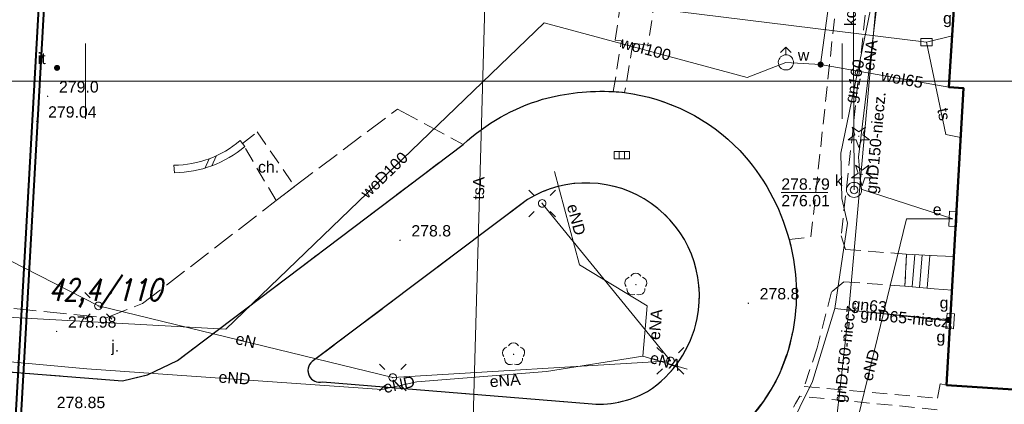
# Model space of a CAD drawing. Extents: x 0 to 6569664, y 0 to 5584502.
# Tile 37 of 64: x 6568546 to 6568611, y 5583979 to 5584004. Entities that reach past the tile are written whole.
import ezdxf
from ezdxf.enums import TextEntityAlignment as Align

# ---------------------------------------------------------------- set-up
doc = ezdxf.new("R2010")
doc.units = 0
doc.header["$PDSIZE"] = 0.75
for name, pattern in [('GAK', [3.5, 2, -0.7, 0.1, -0.7]), ('PRZER2-1', [1.5, 1, -0.5]), ('PRZER3-1', [2, 1.5, -0.5])]:
    doc.linetypes.add(name, pattern=pattern)
doc.layers.get('0').update_dxf_attribs({"linetype": 'CONTINUOUS'})
doc.layers.get('Defpoints').update_dxf_attribs({"linetype": 'CONTINUOUS'})
for name, color, linetype, lineweight in [('alarm', 51, 'CONTINUOUS', 50), ('EGBS', 7, 'CONTINUOUS', 18), ('EGBU', 7, 'CONTINUOUS', 50), ('GUPPRZ_O', 7, 'CONTINUOUS', 18), ('OTDN', 7, 'CONTINUOUS', 18), ('OTKC', 7, 'CONTINUOUS', 18), ('OTKC_O', 7, 'CONTINUOUS', 18), ('OTKJ', 7, 'CONTINUOUS', 18), ('OTKJ_O', 7, 'CONTINUOUS', 18), ('OTKK', 7, 'CONTINUOUS', 25), ('OTRN', 7, 'CONTINUOUS', 13), ('OTRN_O', 7, 'CONTINUOUS', 13), ('OTRS', 7, 'CONTINUOUS', 13), ('OTRS_O', 7, 'CONTINUOUS', 13), ('OTZI', 7, 'CONTINUOUS', 18), ('OTZI_O', 7, 'CONTINUOUS', 18), ('ramka sekcji', 7, 'CONTINUOUS', 18), ('siec', 7, 'GAK', 70), ('SUEO', 7, 'CONTINUOUS', 18), ('SUPK', 7, 'CONTINUOUS', 18), ('SUPW', 7, 'CONTINUOUS', 18), ('SUPW_O', 7, 'CONTINUOUS', 18)]:
    doc.layers.add(name, color=color, linetype=linetype, lineweight=lineweight)
for name, color, linetype, lineweight, true_color in [('OTZG', 7, 'CONTINUOUS', 18, 0x008000), ('OTZL', 7, 'CONTINUOUS', 18, 0x008000), ('SUEP', 1, 'CONTINUOUS', 18, 0xff0000), ('SUEP_O', 1, 'CONTINUOUS', 18, 0xff0000), ('SUES', 1, 'CONTINUOUS', 18, 0xff0000), ('SUES_O', 1, 'CONTINUOUS', 18, 0xff0000), ('SUGP', 7, 'CONTINUOUS', 18, 0xbfbf00), ('SUGP_O', 7, 'CONTINUOUS', 18, 0xbfbf00), ('SUGS', 7, 'CONTINUOUS', 18, 0xbfbf00), ('SUGS_O', 7, 'CONTINUOUS', 18, 0xbfbf00), ('SUGW', 7, 'CONTINUOUS', 18, 0xbfbf00), ('SUGW_O', 7, 'CONTINUOUS', 18, 0xbfbf00), ('SUKK', 7, 'CONTINUOUS', 18, 0x803300), ('SUKP', 7, 'CONTINUOUS', 18, 0x803300), ('SUKP_O', 7, 'CONTINUOUS', 18, 0x803300), ('SUTP', 7, 'CONTINUOUS', 18, 0xff9100), ('SUTP_O', 7, 'CONTINUOUS', 18, 0xff9100), ('SUWH', 5, 'CONTINUOUS', 18, 0x0000ff), ('SUWP', 5, 'CONTINUOUS', 18, 0x0000ff), ('SUWP_O', 5, 'CONTINUOUS', 18, 0x0000ff), ('SUWW', 5, 'CONTINUOUS', 18, 0x0000ff), ('SUWW_O', 5, 'CONTINUOUS', 18, 0x0000ff)]:
    doc.layers.add(name, color=color, linetype=linetype, lineweight=lineweight, true_color=true_color)
doc.styles.add('Arial', font='arial.ttf')
doc.styles.add('GEO-INFO', font='arial.ttf')
doc.styles.add('UZBROJENIE', font='SIMPLEX.shx', dxfattribs={"width": 0.8, "oblique": 15.00003, "height": 0.9})
doc.dimstyles.get("Standard").update_dxf_attribs({"dimtxt": 0.18, "dimasz": 0.18, "dimexe": 0.18, "dimexo": 0.0625, "dimgap": 0.09, "dimtad": 0, "dimtih": 1, "dimtoh": 1, "dimdec": 4, "dimzin": 0, "dimdsep": 46, "dimtxsty": 'Standard', "dimcen": 0.09, "dimadec": 0, "dimazin": 0, "dimtfac": 1, "dimtdec": 4, "dimtofl": 0, "dimtmove": 0, "dimatfit": 3, "dimfxl": 0, "dimtolj": 1, "dimtzin": 0, "dimarcsym": 0})

# ---------------------------------------------------------------- blocks, each defined once
blk = doc.blocks.new('D_GSPRDL1')
blk.add_hatch(color=0).paths.add_polyline_path([(0, -0.045), (0.013906, -0.042798), (0.02645, -0.036406), (0.036406, -0.02645), (0.042798, -0.013906), (0.045, 0), (0.042798, 0.013906), (0.036406, 0.02645), (0.02645, 0.036406), (0.013906, 0.042798), (0, 0.045), (-0.013906, 0.042798), (-0.02645, 0.036406), (-0.036406, 0.02645), (-0.042798, 0.013906), (-0.045, 0), (-0.042798, -0.013906), (-0.036406, -0.02645), (-0.02645, -0.036406), (-0.013906, -0.042798)])
at = {"color": 0}
for points in [[(-0.324277, 0.563333), (-0.240553, 0.662679), (-0.127956, 0.727494), (0, 0.75), (0.127956, 0.727494), (0.240553, 0.662679), (0.324277, 0.563333)], [(-0.635969, -0.134326), (-0.70458, -0.024001), (-0.731429, 0.103115), (-0.713292, 0.231763), (-0.652348, 0.346501), (-0.55591, 0.433559), (-0.435555, 0.482485)], [(0.435555, 0.482485), (0.55591, 0.433559), (0.652348, 0.346501), (0.713292, 0.231763), (0.731429, 0.103115), (0.70458, -0.024001), (0.635969, -0.134326)], [(-0.068773, -0.646351), (-0.194901, -0.677512), (-0.324092, -0.663766), (-0.440839, -0.606763), (-0.531129, -0.513345), (-0.584125, -0.394725), (-0.593465, -0.265141)], [(0.593465, -0.265141), (0.584125, -0.394725), (0.531129, -0.513345), (0.440839, -0.606763), (0.324092, -0.663766), (0.194901, -0.677512), (0.068773, -0.646351)]]:
    blk.add_lwpolyline(points, dxfattribs=at)
blk = doc.blocks.new('D_GSPRDI1')
blk.add_hatch(color=0).paths.add_polyline_path([(0, -0.045), (0.013906, -0.042798), (0.02645, -0.036406), (0.036406, -0.02645), (0.042798, -0.013906), (0.045, 0), (0.042798, 0.013906), (0.036406, 0.02645), (0.02645, 0.036406), (0.013906, 0.042798), (0, 0.045), (-0.013906, 0.042798), (-0.02645, 0.036406), (-0.036406, 0.02645), (-0.042798, 0.013906), (-0.045, 0), (-0.042798, -0.013906), (-0.036406, -0.02645), (-0.02645, -0.036406), (-0.013906, -0.042798)])
at = {"color": 0}
blk.add_lwpolyline([(0.272471, 0.088531), (0.713338, -0.231778), (0.168396, -0.231778), (0, -0.750048), (-0.168396, -0.231778), (-0.713338, -0.231778), (-0.272471, 0.088531), (-0.440867, 0.606801), (0, 0.286493), (0.440867, 0.606801)], close=True, dxfattribs=at)
blk = doc.blocks.new('D_GSPWPN1')
blk.add_hatch(color=0).paths.add_polyline_path([(-0.045, 0), (-0.043467, -0.011647), (-0.038971, -0.0225), (-0.03182, -0.03182), (-0.0225, -0.038971), (-0.011647, -0.043467), (0, -0.045), (0.011647, -0.043467), (0.0225, -0.038971), (0.03182, -0.03182), (0.038971, -0.0225), (0.043467, -0.011647), (0.045, 0), (0.043467, 0.011647), (0.038971, 0.0225), (0.03182, 0.03182), (0.0225, 0.038971), (0.011647, 0.043467), (0, 0.045), (-0.011647, 0.043467), (-0.0225, 0.038971), (-0.03182, 0.03182), (-0.038971, 0.0225), (-0.043467, 0.011647)])
blk = doc.blocks.new('D_GSPTZI1')
blk.add_hatch(color=0).paths.add_polyline_path([(-0.2, 0), (-0.193185, -0.051764), (-0.173205, -0.1), (-0.141421, -0.141421), (-0.1, -0.173205), (-0.051764, -0.193185), (0, -0.2), (0.051764, -0.193185), (0.1, -0.173205), (0.141421, -0.141421), (0.173205, -0.1), (0.193185, -0.051764), (0.2, 0), (0.193185, 0.051764), (0.173205, 0.1), (0.141421, 0.141421), (0.1, 0.173205), (0.051764, 0.193185), (0, 0.2), (-0.051764, 0.193185), (-0.1, 0.173205), (-0.141421, 0.141421), (-0.173205, 0.1), (-0.193185, 0.051764)])
blk = doc.blocks.new('D_GSPWPS1')
blk.add_hatch(color=0).paths.add_polyline_path([(-0.045, 0), (-0.043467, -0.011647), (-0.038971, -0.0225), (-0.03182, -0.03182), (-0.0225, -0.038971), (-0.011647, -0.043467), (0, -0.045), (0.011647, -0.043467), (0.0225, -0.038971), (0.03182, -0.03182), (0.038971, -0.0225), (0.043467, -0.011647), (0.045, 0), (0.043467, 0.011647), (0.038971, 0.0225), (0.03182, 0.03182), (0.0225, 0.038971), (0.011647, 0.043467), (0, 0.045), (-0.011647, 0.043467), (-0.0225, 0.038971), (-0.03182, 0.03182), (-0.038971, 0.0225), (-0.043467, 0.011647)])
blk = doc.blocks.new('D_GUPIKP1_3')
at = {"color": 0}
blk.add_lwpolyline([(0.375, -0.25), (-0.375, -0.25), (-0.375, 0.25), (0.375, 0.25)], close=True, dxfattribs=at)
blk = doc.blocks.new('D_GUPESE1')
at = {"color": 0}
blk.add_lwpolyline([(-0.5, -0.25), (-0.5, 0.25), (0.5, 0.25), (0.5, -0.25)], close=True, dxfattribs=at)
blk = doc.blocks.new('D_GUPIWZ1_1')
at = {"color": 0}
blk.add_lwpolyline([(0, 0.25), (0.064705, 0.241481), (0.125, 0.216506), (0.176777, 0.176777), (0.216506, 0.125), (0.241481, 0.064705), (0.25, 0), (0.241481, -0.064705), (0.216506, -0.125), (0.176777, -0.176777), (0.125, -0.216506), (0.064705, -0.241481), (0, -0.25), (-0.064705, -0.241481), (-0.125, -0.216506), (-0.176777, -0.176777), (-0.216506, -0.125), (-0.241481, -0.064705), (-0.25, 0), (-0.241481, 0.064705), (-0.216506, 0.125), (-0.176777, 0.176777), (-0.125, 0.216506), (-0.064705, 0.241481)], close=True, dxfattribs=at)
blk = doc.blocks.new('D_GUPKKS1')
at = {"color": 0}
blk.add_lwpolyline([(0.5, -0.25), (-0.5, -0.25), (-0.5, 0.25), (0.5, 0.25)], close=True, dxfattribs=at)
for points in [[(-0.175, -0.25), (-0.175, 0.25)], [(0.175, -0.25), (0.175, 0.25)]]:
    blk.add_lwpolyline(points, dxfattribs=at)
blk = doc.blocks.new('D_GUPGSG1')
at = {"color": 0}
blk.add_lwpolyline([(-0.5, -0.25), (-0.5, 0.25), (0.5, 0.25), (0.5, -0.25)], close=True, dxfattribs=at)
blk = doc.blocks.new('D_GUPGZA1')
blk.add_hatch(color=0).paths.add_polyline_path([(-0.2, 0), (-0.193185, -0.051764), (-0.173205, -0.1), (-0.141421, -0.141421), (-0.1, -0.173205), (-0.051764, -0.193185), (0, -0.2), (0.051764, -0.193185), (0.1, -0.173205), (0.141421, -0.141421), (0.173205, -0.1), (0.193185, -0.051764), (0.2, 0), (0.193185, 0.051764), (0.173205, 0.1), (0.141421, 0.141421), (0.1, 0.173205), (0.051764, 0.193185), (0, 0.2), (-0.051764, 0.193185), (-0.1, 0.173205), (-0.141421, 0.141421), (-0.173205, 0.1), (-0.193185, 0.051764)])
blk = doc.blocks.new('D_GUPWZA1')
blk.add_hatch(color=0).paths.add_polyline_path([(-0.2, 0), (-0.193185, -0.051764), (-0.173205, -0.1), (-0.141421, -0.141421), (-0.1, -0.173205), (-0.051764, -0.193185), (0, -0.2), (0.051764, -0.193185), (0.1, -0.173205), (0.141421, -0.141421), (0.173205, -0.1), (0.193185, -0.051764), (0.2, 0), (0.193185, 0.051764), (0.173205, 0.1), (0.141421, 0.141421), (0.1, 0.173205), (0.051764, 0.193185), (0, 0.2), (-0.051764, 0.193185), (-0.1, 0.173205), (-0.141421, 0.141421), (-0.173205, 0.1), (-0.193185, 0.051764)])
blk = doc.blocks.new('D_GUPWDT1')
at = {"color": 0}
for points in [[(-0.353553, 0.646447), (0, 1), (0.353553, 0.646447)], [(0, 0.5), (0, 1)]]:
    blk.add_lwpolyline(points, dxfattribs=at)
blk.add_lwpolyline([(0, 0.5), (0.086824, 0.492404), (0.17101, 0.469846), (0.25, 0.433013), (0.321394, 0.383022), (0.383022, 0.321394), (0.433013, 0.25), (0.469846, 0.17101), (0.492404, 0.086824), (0.5, 0), (0.492404, -0.086824), (0.469846, -0.17101), (0.433013, -0.25), (0.377875, -0.32743), (0.309079, -0.393027), (0.229113, -0.444418), (0.140866, -0.479746), (0.047528, -0.497736), (-0.047528, -0.497736), (-0.140866, -0.479746), (-0.229113, -0.444418), (-0.309079, -0.393027), (-0.377875, -0.32743), (-0.433013, -0.25), (-0.4725, -0.163534), (-0.494911, -0.071157), (-0.499434, 0.023791), (-0.485906, 0.117879), (-0.454816, 0.207708), (-0.407288, 0.290028), (-0.34504, 0.361867), (-0.27032, 0.420627), (-0.185831, 0.464184), (-0.094626, 0.490964)], close=True, dxfattribs=at)
blk = doc.blocks.new('D_ODTN_1')
at = {"color": 0}
for points in [[(-0.5, -0.25), (0, 0.25)], [(0, -0.25), (0.5, 0.25)]]:
    blk.add_lwpolyline(points, dxfattribs=at)
blk = doc.blocks.new('D_GSLDSO2')
at = {"color": 0}
blk.add_lwpolyline([(0, 0.25), (0, -0.25)], dxfattribs=at)
blk = doc.blocks.new('D_GUPELA2')
blk.add_hatch(color=0).paths.add_polyline_path([(-0.001087, 0.044987), (0.011881, 0.043403), (0.021281, 0.03965), (0.030065, 0.033482), (0.038133, 0.023893), (0.043117, 0.012881), (0.044986, 0.001113), (0.044323, -0.007777), (0.040557, -0.019497), (0.033417, -0.030138), (0.024849, -0.037517), (0.013788, -0.042836), (0.002013, -0.044955), (-0.00982, -0.043916), (-0.020466, -0.040077), (-0.029541, -0.033946), (-0.036867, -0.025804), (-0.04187, -0.01649), (-0.04461, -0.005909), (-0.044532, 0.006476), (-0.041285, 0.017903), (-0.034764, 0.028574), (-0.024479, 0.03776), (-0.013449, 0.042943)])
at = {"color": 0}
for points in [[(-0.883883, 0.883883), (-0.53033, 0.53033)], [(0.883883, 0.883883), (0.53033, 0.53033)], [(-0.883883, -0.883883), (-0.53033, -0.53033)], [(0.883883, -0.883883), (0.53033, -0.53033)]]:
    blk.add_lwpolyline(points, dxfattribs=at)
blk = doc.blocks.new('D_GUPELA1')
at = {"color": 0}
blk.add_lwpolyline([(0, 0.25), (0.064705, 0.241481), (0.125, 0.216506), (0.176777, 0.176777), (0.216506, 0.125), (0.241481, 0.064705), (0.25, 0), (0.241481, -0.064705), (0.216506, -0.125), (0.176777, -0.176777), (0.125, -0.216506), (0.064705, -0.241481), (0, -0.25), (-0.064705, -0.241481), (-0.125, -0.216506), (-0.176777, -0.176777), (-0.216506, -0.125), (-0.241481, -0.064705), (-0.25, 0), (-0.241481, 0.064705), (-0.216506, 0.125), (-0.176777, 0.176777), (-0.125, 0.216506), (-0.064705, 0.241481)], close=True, dxfattribs=at)
blk = doc.blocks.new('*D45')
at = {"layer": 'Defpoints', "color": 0}
for p in [(6568647.5, 5584150), (6568650, 5584150), (0, 0)]:
    blk.add_point(p, dxfattribs=at)
at = {"layer": 'ramka sekcji', "color": 0, "lineweight": -2}
blk.add_line((6568649.938, 5584150), (6568647.5, 5584150), dxfattribs=at)
at = {"layer": 'ramka sekcji', "color": 0, "insert": (6568644.106, 5584150), "char_height": 0.75, "attachment_point": 5, "style": 'GEO-INFO'}
blk.add_mtext('\\A1;5584150.0000', dxfattribs=at)
blk = doc.blocks.new('*D46')
at = {"layer": 'Defpoints', "color": 0}
for p in [(6568650, 5584152.5), (6568650, 5584150), (0, 0)]:
    blk.add_point(p, dxfattribs=at)
at = {"layer": 'ramka sekcji', "color": 0, "lineweight": -2}
blk.add_line((6568650, 5584150.062), (6568650, 5584152.5), dxfattribs=at)
at = {"layer": 'ramka sekcji', "color": 0, "insert": (6568650, 5584155.896), "char_height": 0.75, "attachment_point": 5, "rotation": 90, "style": 'GEO-INFO'}
blk.add_mtext('\\A1;6568650.0000', dxfattribs=at)

msp = doc.modelspace()

# ---------------------------------------------------------------- linework, layer by layer
at = {"layer": 'EGBS', "linetype": 'Continuous', "lineweight": 18, "elevation": 10.18}
msp.add_lwpolyline([(6568604.25, 5583988.56), (6568604.14, 5583986.44), (6568606.07, 5583986.28), (6568607.25003, 5583986.18059), (6568607.37678, 5583988.4071), (6568606.26, 5583988.46)], close=True, dxfattribs=at)
for points in [[(6568604.60671, 5583986.40131), (6568604.78347, 5583988.53346)], [(6568605.105, 5583986.36), (6568605.28312, 5583988.5086)], [(6568605.60329, 5583986.31869), (6568605.78278, 5583988.48374)]]:
    msp.add_lwpolyline(points, dxfattribs=at)
at = {"layer": 'EGBU', "linetype": 'Continuous', "lineweight": 50, "elevation": 10.18}
msp.add_lwpolyline([(6568618.35, 5583998.85), (6568619.65, 5583998.78), (6568618.39, 5583979.16), (6568606.89262, 5583979.90249), (6568608.01, 5583999.53), (6568607.03, 5583999.61), (6568608.13, 5584016.8), (6568619.46, 5584016.09)], close=True, dxfattribs=at)
at = {"layer": 'GUPPRZ_O', "linetype": 'Continuous', "lineweight": 13, "elevation": 10.8, "flags": 128}
msp.add_lwpolyline([(6568595.97079, 5583992.64935), (6568599.05079, 5583992.64935)], dxfattribs=at)
at = {"layer": 'OTDN', "linetype": 'Continuous', "lineweight": 18, "elevation": 10.18}
for points in [[(6568555.84662, 5583994.43964, 0.17296196), (6568560.21662, 5583996.06742)], [(6568555.87338, 5583993.94036, 0.17190357), (6568560.52338, 5583995.67258)]]:
    msp.add_lwpolyline(points, format="xyb", dxfattribs=at)
at = {"layer": 'OTKC', "linetype": 'PRZER2-1', "lineweight": 18, "elevation": 10.18}
for points in [[(6568621.76, 5584035.93), (6568601.58, 5584011.16), (6568602.42, 5584011.16), (6568602.23, 5584009.29), (6568602.47, 5584008.5), (6568604.21, 5584008.39), (6568604.07, 5584006.23), (6568602.36, 5584006.41), (6568601.68, 5584005.85), (6568599.93, 5583989.77), (6568600.22, 5583988.88), (6568604.25, 5583988.56), (6568604.14, 5583986.44), (6568600.11, 5583986.74), (6568599.29, 5583986.06), (6568598.34, 5583982.36), (6568597.49, 5583979.82), (6568606.29, 5583979.03), (6568606.47, 5583979.98), (6568606.89262, 5583979.90249), (6568611.97, 5583979.56)], [(6568588.12, 5584008.46), (6568587.15, 5584002.37), (6568586.17, 5584002.51), (6568585.62, 5583999.25), (6568584.87, 5583999.31), (6568585.41, 5584002.66), (6568585, 5584002.72), (6568585.91, 5584008.79)]]:
    msp.add_lwpolyline(points, dxfattribs=at)
for points in [[(6568590.81, 5583975.18, 0.13382563), (6568595.31, 5583979.63, 0.19804849), (6568596.48, 5583989.53), (6568597.93, 5583989.7), (6568599.71, 5584006.27)], [(6568606.27, 5583978.28), (6568597.19, 5583979.17, -0.30309767), (6568582.7, 5583971.58)]]:
    msp.add_lwpolyline(points, format="xyb", dxfattribs=at)
msp.add_lwpolyline([(6568562.59, 5583992.1), (6568560.37, 5583995.87), (6568561.35, 5583996.64), (6568563.82, 5583993.05)], close=True, dxfattribs=at)
at = {"layer": 'OTKJ', "linetype": 'PRZER3-1', "lineweight": 18, "elevation": 10.18}
msp.add_lwpolyline([(6568532.87, 5583981.73), (6568552.45, 5583980.18), (6568554.09, 5583980.58), (6568556.08, 5583981.52), (6568574.96, 5583995.82, -0.11542334), (6568580.2, 5583998.8, -0.08151273), (6568584.87, 5583999.31, -0.01541323), (6568585.62, 5583999.25, -0.16949842), (6568593.23, 5583995.41, -0.12259514), (6568596.48, 5583989.53, -0.10340964), (6568596.84, 5583984.19, -0.10093638), (6568595.31, 5583979.63, -0.27999722), (6568582.79, 5583973.27)], format="xyb", dxfattribs=at)
msp.add_lwpolyline([(6568535.31, 5583985.99), (6568551.36, 5583984.35), (6568553.77, 5583985.29), (6568562.59, 5583992.1), (6568563.82, 5583993.05), (6568570.61, 5583998.15), (6568574.96, 5583995.82), (6568556.08, 5583981.52), (6568554.09, 5583980.58), (6568552.45, 5583980.18), (6568532.87, 5583981.73)], dxfattribs=at)
msp.add_lwpolyline([(6568564.98, 5583981.46, 0.79386619), (6568565.65, 5583980.11), (6568583.21, 5583978.68, 0.15679867), (6568587.14, 5583979.49, 0.20186797), (6568590.41, 5583984.31, 0.6545375), (6568579.2, 5583992.18)], format="xyb", close=True, dxfattribs=at)
at = {"layer": 'OTKK', "linetype": 'Continuous', "lineweight": 25, "elevation": 10.18}
msp.add_lwpolyline([(6568532.87, 5583981.73), (6568552.45, 5583980.18), (6568554.09, 5583980.58), (6568556.08, 5583981.52), (6568574.96, 5583995.82, -0.11542334), (6568580.2, 5583998.8, -0.08151273), (6568584.87, 5583999.31, -0.01541323), (6568585.62, 5583999.25, -0.16949842), (6568593.23, 5583995.41, -0.12259514), (6568596.48, 5583989.53, -0.10340964), (6568596.84, 5583984.19, -0.10093638), (6568595.31, 5583979.63, -0.27999722), (6568582.79, 5583973.27)], format="xyb", dxfattribs=at)
msp.add_lwpolyline([(6568564.98, 5583981.46, 0.79386619), (6568565.65, 5583980.11), (6568583.21, 5583978.68, 0.15679867), (6568587.14, 5583979.49, 0.20186797), (6568590.41, 5583984.31, 0.6545375), (6568579.2, 5583992.18)], format="xyb", close=True, dxfattribs=at)
at = {"layer": 'ramka sekcji'}
for p, q in [((6568550, 5584000), (6568550, 5584002.5)), ((6568600, 5584000), (6568600, 5584002.5)), ((6568676.7409, 5584000), (6568400, 5584000)), ((6568550, 5584000), (6568547.5, 5584000)), ((6568550, 5584000), (6568550, 5583997.5)), ((6568550, 5584000), (6568552.5, 5584000)), ((6568600, 5584000), (6568597.5, 5584000)), ((6568600, 5584000), (6568600, 5583997.5)), ((6568600, 5584000), (6568602.5, 5584000))]:
    msp.add_line(p, q, dxfattribs=at)
at = {"layer": 'siec', "linetype": 'ByBlock', "lineweight": 40}
for p, q in [((6568547.83264, 5584021.4074), (6568545.14073, 5583973.84695)), ((6568548.20269, 5584021.73291), (6568545.51078, 5583974.17246))]:
    msp.add_line(p, q, dxfattribs=at)
at = {"layer": 'SUEP', "linetype": 'Continuous', "lineweight": 18, "elevation": 10.14}
for points in [[(6568602.23904, 5584004.59904), (6568601.07785, 5583994.97874), (6568601.25529, 5583992.85086), (6568607.31, 5583990.89)], [(6568580.97938, 5583994.03249), (6568582.63324, 5583987.85852), (6568587.10365, 5583985.13791)], [(6568536.64, 5583989.93), (6568543.98, 5583988.64), (6568550.85, 5583985.14), (6568570.3, 5583980.4), (6568588.64, 5583981.51), (6568580.17, 5583991.92)], [(6568607.31, 5583990.89), (6568604.25067, 5583990.89931), (6568600.61072, 5583975.97924), (6568600.09289, 5583972.08427), (6568591.84922, 5583969.21782)], [(6568532.4686, 5583989.49906), (6568530.97261, 5583987.91986), (6568530.42349, 5583983.42643), (6568531.2818, 5583982.70943), (6568550.09461, 5583980.97071), (6568569.58345, 5583979.62172), (6568571.88718, 5583980.12145)], [(6568586.82007, 5583981.8169), (6568587.10365, 5583985.13791)], [(6568571.88718, 5583980.12145), (6568580.44892, 5583980.81182), (6568586.82007, 5583981.8169)], [(6568586.82007, 5583981.8169), (6568589.74768, 5583980.96166)]]:
    msp.add_lwpolyline(points, dxfattribs=at)
at = {"layer": 'SUGP', "linetype": 'Continuous', "lineweight": 18, "elevation": 10.14}
for points in [[(6568602.39468, 5584009.15947), (6568602.19592, 5584004.63958), (6568600.41988, 5583984.84924), (6568599.64462, 5583977.80473), (6568583.04064, 5583969.40812), (6568577.55835, 5583969.78749), (6568570.80786, 5583970.25352), (6568546.90448, 5583971.0015), (6568531.38191, 5583971.50148), (6568522.94, 5583973.07), (6568520.02153, 5583972.78616), (6568522.94278, 5583992.41225), (6568523.67456, 5584007.01875), (6568524.53384, 5584030.89757), (6568524.62, 5584031.05), (6568524.24, 5584031.08), (6568523.37, 5584031.2)], [(6568589.45, 5583971.5), (6568593.43, 5583973.91), (6568596.35, 5583976.74), (6568598.03, 5583980.15), (6568599.51, 5583984.96), (6568600.35, 5583990.62), (6568599.96, 5583992.25), (6568599.9, 5583995.24), (6568601.87, 5584004.73), (6568602.72, 5584008.91)], [(6568599.51, 5583984.96), (6568606.38, 5583984.22)], [(6568600.41988, 5583984.84924), (6568607, 5583984.21)], [(6568606.38, 5583984.22), (6568607.13359, 5583984.13522)]]:
    msp.add_lwpolyline(points, dxfattribs=at)
at = {"layer": 'SUKP', "linetype": 'Continuous', "lineweight": 18, "elevation": 10.14}
msp.add_lwpolyline([(6568600.77637, 5583992.80962), (6568600.70849, 5584007.40765), (6568589.22266, 5584007.76752), (6568577.22512, 5584011.91648), (6568564.32055, 5584016.33149), (6568556.63, 5584019.17)], dxfattribs=at)
at = {"layer": 'SUPK', "linetype": 'Continuous', "lineweight": 18, "elevation": 10.14}
msp.add_lwpolyline([(6568600.77637, 5583992.30962, -1), (6568600.77637, 5583993.30962, -1)], format="xyb", close=True, dxfattribs=at)
at = {"layer": 'SUTP', "linetype": 'Continuous', "lineweight": 18, "elevation": 10.14}
for points in [[(6568522.49483, 5584020.20214), (6568544.68411, 5584012.78347), (6568551.1538, 5584011.29372), (6568572.84344, 5584006.63784), (6568605.56024, 5584002.57709)], [(6568576.74575, 5584017.49696), (6568575.34911, 5583968.35514), (6568516.6359, 5583971.36883)], [(6568605.56024, 5584002.57709), (6568607.247, 5584003.0011)], [(6568605.56024, 5584002.57709), (6568606.82889, 5583996.48296), (6568607.82449, 5583996.27135)]]:
    msp.add_lwpolyline(points, dxfattribs=at)
at = {"layer": 'SUWP', "linetype": 'Continuous', "lineweight": 18, "elevation": 10.14}
for points in [[(6568598.56818, 5584001.09917), (6568602.77301, 5584031.78604), (6568602.92248, 5584032.87692)], [(6568533.83236, 5583975.62074), (6568533.16408, 5583985.03832), (6568559.28195, 5583983.59964), (6568580.30141, 5584003.86768)], [(6568598.56818, 5584001.09917), (6568596.27227, 5584001.23937), (6568593.70662, 5584000.2439), (6568580.30141, 5584003.86768)], [(6568598.56818, 5584001.09917), (6568607.03, 5583999.61)]]:
    msp.add_lwpolyline(points, dxfattribs=at)

# ---------------------------------------------------------------- block references
at = {"layer": 'OTDN', "linetype": 'Continuous', "lineweight": 18}
for name, p, rotation in [('D_GSLDSO2', (6568560.37, 5583995.87, 10.18), 37.84486596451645), ('D_ODTN_1', (6568558.25983, 5583994.6412, 10.18), 200.4306412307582), ('D_ODTN_1', (6568558.25983, 5583994.6412, 10.18), 200.4306412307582), ('D_GSLDSO2', (6568555.86, 5583994.19, 10.18), 3.068224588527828)]:
    msp.add_blockref(name, p, dxfattribs=dict(at, rotation=rotation))
at = {"layer": 'OTRN', "linetype": 'Continuous', "lineweight": 13}
for p in [(6568547.5, 5583999, 10.08), (6568570.78, 5583989.48, 10.08), (6568593.79, 5583985.32, 10.08)]:
    msp.add_blockref('D_GSPWPN1', p, dxfattribs=at)
at = {"layer": 'OTRS', "linetype": 'Continuous', "lineweight": 13}
for p in [(6568546.78, 5583997.34, 10.08), (6568548.09, 5583983.45, 10.08)]:
    msp.add_blockref('D_GSPWPS1', p, dxfattribs=at)
at = {"layer": 'OTZG', "linetype": 'Continuous', "lineweight": 18}
for p in [(6568601.09, 5583996.36, 10.12), (6568601.31, 5583993.83, 10.12)]:
    msp.add_blockref('D_GSPRDI1', p, dxfattribs=at)
at = {"layer": 'OTZI', "linetype": 'Continuous', "lineweight": 18}
msp.add_blockref('D_GSPTZI1', (6568548.12, 5584000.88, 10.12), dxfattribs=at)
at = {"layer": 'OTZL', "linetype": 'Continuous', "lineweight": 18}
for p in [(6568586.36, 5583986.55, 10.12), (6568578.28, 5583981.94, 10.12)]:
    msp.add_blockref('D_GSPRDL1', p, dxfattribs=at)
at = {"layer": 'SUEO', "linetype": 'Continuous', "lineweight": 18}
for name, p in [('D_GUPELA2', (6568580.17, 5583991.92, 10.15)), ('D_GUPELA1', (6568580.17, 5583991.92, 10.16)), ('D_GUPELA2', (6568550.85, 5583985.14, 10.15)), ('D_GUPELA1', (6568550.85, 5583985.14, 10.16)), ('D_GUPELA2', (6568588.64, 5583981.51, 10.15)), ('D_GUPELA1', (6568588.64, 5583981.51, 10.16)), ('D_GUPELA2', (6568570.3, 5583980.4, 10.15)), ('D_GUPELA1', (6568570.3, 5583980.4, 10.16))]:
    msp.add_blockref(name, p, dxfattribs=at)
at = {"layer": 'SUES', "linetype": 'Continuous', "lineweight": 18, "rotation": 87.1895130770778}
msp.add_blockref('D_GUPESE1', (6568607.31, 5583990.89, 10.16), dxfattribs=at)
at = {"layer": 'SUGS', "linetype": 'Continuous', "lineweight": 18, "rotation": 265.6852303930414}
msp.add_blockref('D_GUPGSG1', (6568607.13359, 5583984.13522, 10.16), dxfattribs=at)
at = {"layer": 'SUGW', "linetype": 'Continuous', "lineweight": 18}
msp.add_blockref('D_GUPGZA1', (6568607, 5583984.21, 10.16), dxfattribs=at)
at = {"layer": 'SUKK', "linetype": 'Continuous', "lineweight": 18}
msp.add_blockref('D_GUPKKS1', (6568585.43, 5583995.11, 10.16), dxfattribs=at)
at = {"layer": 'SUPK', "linetype": 'Continuous', "lineweight": 18}
msp.add_blockref('D_GUPIKP1_3', (6568605.56024, 5584002.57709, 10.16), dxfattribs=at)
at = {"layer": 'SUPW', "linetype": 'Continuous', "lineweight": 18}
msp.add_blockref('D_GUPIWZ1_1', (6568600.77637, 5583992.80962, 10.18), dxfattribs=at)
at = {"layer": 'SUWH', "linetype": 'Continuous', "lineweight": 18}
msp.add_blockref('D_GUPWDT1', (6568596.27227, 5584001.23937, 10.16), dxfattribs=at)
at = {"layer": 'SUWW', "linetype": 'Continuous', "lineweight": 18}
msp.add_blockref('D_GUPWZA1', (6568598.56818, 5584001.09917, 10.16), dxfattribs=at)

# ---------------------------------------------------------------- texts
at = {"layer": 'alarm', "color": 0, "lineweight": 30, "style": 'UZBROJENIE', "oblique": 15.00003, "width": 0.8}
msp.add_text('42,4/110', height=1.44, dxfattribs=at).set_placement((6568547.54086, 5583985.48568))
at = {"layer": 'GUPPRZ_O', "linetype": 'Continuous', "lineweight": 0, "style": 'Arial'}
for s, p in [('278.79', (6568595.97079, 5583992.82185, 10.8)), ('276.01', (6568595.97079, 5583991.72685, 10.8))]:
    msp.add_text(s, height=0.75, dxfattribs=at).set_placement(p)
at = {"layer": 'OTKC_O', "linetype": 'Continuous', "lineweight": 0, "style": 'Arial'}
msp.add_text('ch.', height=0.75, dxfattribs=at).set_placement((6568562.095, 5583993.95542, 10.8), align=Align.CENTER)
at = {"layer": 'OTKJ_O', "linetype": 'Continuous', "lineweight": 0, "style": 'Arial'}
msp.add_text('j.', height=0.75, dxfattribs=at).set_placement((6568551.97, 5583982.10948, 10.8), align=Align.CENTER)
at = {"layer": 'OTRN_O', "linetype": 'Continuous', "lineweight": 0, "style": 'Arial'}
for s, p in [('279.0', (6568548.25, 5583999.25, 10.8)), ('278.8', (6568571.53, 5583989.73, 10.8)), ('278.8', (6568594.54, 5583985.57, 10.8))]:
    msp.add_text(s, height=0.75, dxfattribs=at).set_placement(p)
at = {"layer": 'OTRS_O', "linetype": 'Continuous', "lineweight": 0, "style": 'Arial'}
for s, p in [('279.04', (6568547.53, 5583997.59, 10.8)), ('278.98', (6568548.84, 5583983.7, 10.8)), ('278.85', (6568548.1, 5583978.38, 10.8))]:
    msp.add_text(s, height=0.75, dxfattribs=at).set_placement(p)
at = {"layer": 'OTZI_O', "linetype": 'Continuous', "lineweight": 0, "style": 'Arial'}
msp.add_text('it', height=0.75, dxfattribs=at).set_placement((6568547.37, 5584001.13, 10.8), align=Align.RIGHT)
at = {"layer": 'SUEP_O', "linetype": 'Continuous', "lineweight": 0, "style": 'Arial'}
for s, rotation, p in [('eNA', 83.1175182, (6568602.21056, 5584001.6722, 10.8)), ('eND', 284.9961696, (6568582.06857, 5583990.75197, 10.8)), ('eNA', 85.1193647, (6568588.02373, 5583983.88224, 10.8)), ('eN', 346.3038895, (6568560.50551, 5583982.48487, 10.8)), ('eND', 76.2897333, (6568602.2178, 5583981.14442, 10.8)), ('eNA', 343.7152786, (6568588.20158, 5583981.10757, 10.8)), ('eND', 356.0404049, (6568559.81876, 5583980.00344, 10.8)), ('eND', 12.2389513, (6568570.79753, 5583979.58478, 10.8)), ('eNA', 4.6100671, (6568577.75135, 5583979.83975, 10.8))]:
    msp.add_text(s, height=0.75, rotation=rotation, dxfattribs=at).set_placement(p, align=Align.CENTER)
at = {"layer": 'SUES_O', "linetype": 'Continuous', "lineweight": 0, "style": 'Arial'}
msp.add_text('e', height=0.75, dxfattribs=at).set_placement((6568606.56, 5583991.14, 10.8), align=Align.RIGHT)
at = {"layer": 'SUGP_O', "linetype": 'Continuous', "lineweight": 0, "style": 'Arial'}
for s, rotation, p in [('gn160', 78.2727011, (6568601.17235, 5583999.92535, 10.8)), ('gnD150-niecz.', 84.8718386, (6568602.56711, 5583995.89438, 10.8)), ('gn63', 353.8521032, (6568601.73956, 5583984.79898, 10.8)), ('gnD150-niecz.', 83.7198043, (6568600.54793, 5583982.06755, 10.8)), ('gnD65-niecz.', 354.4513293, (6568604.24471, 5583983.96721, 10.8))]:
    msp.add_text(s, height=0.75, rotation=rotation, dxfattribs=at).set_placement(p, align=Align.CENTER)
at = {"layer": 'SUGS_O', "linetype": 'Continuous', "lineweight": 0, "style": 'Arial'}
for p in [(6568607.23924, 5584003.79298, 10.8), (6568606.80095, 5583982.72759, 10.8)]:
    msp.add_text('g', height=0.75, dxfattribs=at).set_placement(p, align=Align.RIGHT)
at = {"layer": 'SUGW_O', "linetype": 'Continuous', "lineweight": 0, "style": 'Arial'}
msp.add_text('g', height=0.75, dxfattribs=at).set_placement((6568607.01518, 5583984.97697, 10.8), align=Align.RIGHT)
at = {"layer": 'SUKP_O', "linetype": 'Continuous', "lineweight": 0, "style": 'Arial'}
msp.add_text('kd300', height=0.75, rotation=89.8353644, dxfattribs=at).set_placement((6568600.899, 5584005.05969, 10.8), align=Align.CENTER)
at = {"layer": 'SUPW_O', "linetype": 'Continuous', "lineweight": 0, "style": 'Arial'}
msp.add_text('k', height=0.75, dxfattribs=at).set_placement((6568600.02637, 5583993.05962, 10.8), align=Align.RIGHT)
at = {"layer": 'SUTP_O', "linetype": 'Continuous', "lineweight": 0, "style": 'Arial'}
for s, rotation, p in [('ts', 281.7596571, (6568606.34792, 5583997.73699, 10.8)), ('tsA', 88.3720647, (6568576.34079, 5583992.91771, 10.8))]:
    msp.add_text(s, height=0.75, rotation=rotation, dxfattribs=at).set_placement(p, align=Align.CENTER)
at = {"layer": 'SUWP_O', "linetype": 'Continuous', "lineweight": 0, "style": 'Arial'}
for s, rotation, p in [('woI100', 344.8730025, (6568586.92743, 5584001.77248, 10.8)), ('woI65', 349.235592, (6568603.87857, 5583999.78201, 10.8)), ('woD100', 43.957339, (6568569.99539, 5583993.5224, 10.8))]:
    msp.add_text(s, height=0.75, rotation=rotation, dxfattribs=at).set_placement(p, align=Align.CENTER)
at = {"layer": 'SUWW_O', "linetype": 'Continuous', "lineweight": 0, "style": 'Arial'}
msp.add_text('w', height=0.75, dxfattribs=at).set_placement((6568597.81818, 5584001.34917, 10.8), align=Align.RIGHT)

# ---------------------------------------------------------------- dimensions: what is measured, and where the dimension line sits
at = {"layer": 'ramka sekcji'}
for offset, dtype, picture, middle in [((0, 2.5), 1, '*D46', (6568650, 5584155.8956787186)), ((-2.5, 0), 0, '*D45', (6568644.1063676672, 5584150))]:
    dim = msp.add_ordinate_dim(feature_location=(6568650, 5584150), offset=offset, dtype=dtype, origin=(0, 0), dimstyle='Standard', override={"dimtxt": 0.75, "dimtxsty": 'GEO-INFO'}, dxfattribs=at)
    dim.commit()
    dim.dimension.update_dxf_attribs({"geometry": picture, "text_midpoint": middle})

doc.saveas('drawing.dxf')
